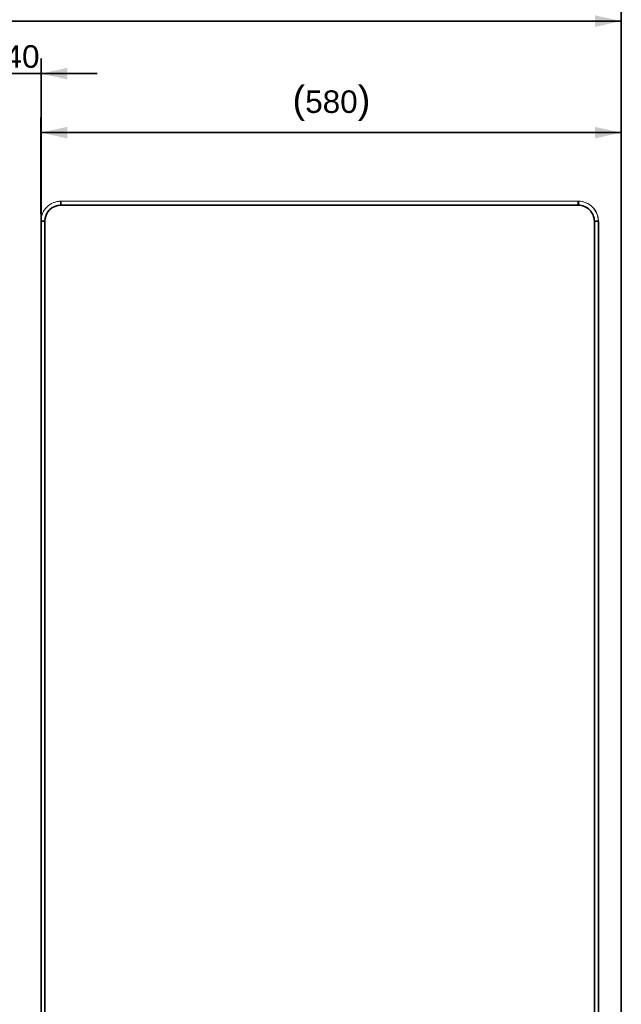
# Model space of a CAD drawing. Header units: millimetres. Extents: x 4 to 1188, y 1 to 840.
# Tile 60 of 256: x 218 to 298, y 426 to 557. Entities that reach past the tile are written whole.
import ezdxf

# ---------------------------------------------------------------- set-up
doc = ezdxf.new("R2010")
doc.units = ezdxf.units.MM
doc.layers.add('1', color=7, linetype='Continuous')
doc.styles.add('Arial Unicode MS', font='Arial Unicode MS')
doc.dimstyles.get("Standard").update_dxf_attribs({"dimtxt": 0.18, "dimasz": 0.18, "dimexe": 0.18, "dimexo": 0.0625, "dimgap": 0.09, "dimtad": 0, "dimtih": 1, "dimtoh": 1, "dimdec": 4, "dimzin": 0, "dimdsep": 46, "dimtxsty": 'Standard', "dimcen": 0.09, "dimadec": 0, "dimazin": 0, "dimtfac": 1, "dimtdec": 4, "dimtofl": 0, "dimtmove": 0, "dimatfit": 3, "dimfxl": 0, "dimtolj": 1, "dimtzin": 0, "dimarcsym": 0})

# ---------------------------------------------------------------- blocks, each defined once
blk = doc.blocks.new('_U8')
at = {"layer": '1', "color": 18, "lineweight": 35}
for p, q in [((137.66, 422.02), (137.66, 559.09)), ((297.96, 422.02), (297.96, 559.09)), ((137.66, 557.09), (297.96, 557.09))]:
    blk.add_line(p, q, dxfattribs=at)
at = {"layer": '1', "color": 18, "lineweight": 70}
for points in [[(137.66, 557.09), (141.16, 557.86), (141.16, 556.31)], [(297.96, 557.09), (294.46, 556.31), (294.46, 557.86)]]:
    blk.add_solid(points, dxfattribs=at)
at = {"layer": '1', "color": 18, "linetype": 'Continuous', "lineweight": 13, "insert": (211.5, 558.62), "char_height": 3, "attachment_point": 7, "line_spacing_factor": 1.047437, "style": 'Arial Unicode MS'}
blk.add_mtext('\\fArial Unicode MS|b0|i0;\\W1.0000;{\\H1.21x;(}1202{\\H1.21x;)}', dxfattribs=at)
blk = doc.blocks.new('_U16')
at = {"layer": '1', "color": 18, "lineweight": 35}
for p, q in [((220.64, 531.42), (220.64, 544.23)), ((297.96, 422.02), (297.96, 544.23)), ((297.96, 542.23), (220.64, 542.23))]:
    blk.add_line(p, q, dxfattribs=at)
at = {"layer": '1', "color": 18, "lineweight": 70}
for points in [[(220.64, 542.23), (224.14, 543), (224.14, 541.45)], [(297.96, 542.23), (294.46, 541.45), (294.46, 543)]]:
    blk.add_solid(points, dxfattribs=at)
at = {"layer": '1', "color": 18, "linetype": 'Continuous', "lineweight": 13, "insert": (254.16, 543.76), "char_height": 3, "attachment_point": 7, "line_spacing_factor": 1.047437, "style": 'Arial Unicode MS'}
blk.add_mtext('\\fArial Unicode MS|b0|i0;\\W1.0000;{\\H1.21x;(}580{\\H1.21x;)}', dxfattribs=at)
blk = doc.blocks.new('_U52')
at = {"layer": '1', "color": 18, "lineweight": 35}
for p, q in [((214.98, 531.42), (214.98, 552.09)), ((220.65, 340.15), (220.65, 552.09)), ((228.15, 550.09), (207.48, 550.09))]:
    blk.add_line(p, q, dxfattribs=at)
at = {"layer": '1', "color": 18, "lineweight": 70}
for points in [[(214.98, 550.09), (211.48, 549.31), (211.48, 550.86)], [(220.65, 550.09), (224.15, 550.86), (224.15, 549.31)]]:
    blk.add_solid(points, dxfattribs=at)
at = {"layer": '1', "color": 18, "linetype": 'Continuous', "lineweight": 13, "insert": (215.79, 550.83), "char_height": 3, "attachment_point": 7, "line_spacing_factor": 1.047437, "style": 'Arial Unicode MS'}
blk.add_mtext('\\fArial Unicode MS|b0|i0;\\W1.0000;40', dxfattribs=at)

msp = doc.modelspace()

# ---------------------------------------------------------------- linework, layer by layer
at = {"layer": '1', "color": 154, "linetype": 'Continuous', "lineweight": 13}
for p, q in [((223.3035, 533.0827), (292.2386, 533.0862)), ((223.3134, 533.0864), (292.2484, 533.0864)), ((292.2386, 533.0862), (292.2386, 533.0862)), ((292.2484, 533.0864), (292.2485, 533.0864)), ((220.647, 334.4159), (220.637, 530.4159)), ((294.9114, 414.3601), (294.9054, 530.4197)), ((294.9152, 414.36), (294.9152, 530.4197))]:
    msp.add_line(p, q, dxfattribs=at)
at = {"layer": '1', "color": 154, "linetype": 'Continuous', "lineweight": 35}
for p, q in [((223.3134, 533.0864), (223.3134, 533.0827)), ((292.2385, 532.5529), (223.3035, 532.5494)), ((220.637, 530.4159), (221.1702, 530.416)), ((221.1702, 530.416), (221.1802, 334.416)), ((294.9054, 530.4197), (294.372, 530.4197)), ((294.3779, 414.36), (294.372, 530.4197)), ((294.9151, 530.4197), (294.9054, 530.4197)), ((294.9054, 530.4197), (294.9054, 530.4197)), ((294.9054, 530.4197), (294.9113, 414.3601)), ((294.9152, 530.4197), (294.9151, 530.4197)), ((294.9151, 530.4197), (294.9151, 414.36))]:
    msp.add_line(p, q, dxfattribs=at)
at = {"layer": '1', "color": 154, "linetype": 'Continuous', "lineweight": 13}
for centre, major_axis, start_param, end_param in [((223.3036, 530.4161), (0, 2.6667), 0.00005091, 1.57084724), ((223.3134, 530.4197), (0, 2.6667), 0, 0.38005908), ((292.2388, 530.4196), (0, -2.6667), 1.57084724, 3.14164357), ((292.2387, 530.4196), (0, 2.6667), 4.71243989, 6.28323622), ((292.2484, 530.4197), (0, 2.6667), 4.71238898, 6.28318531), ((292.2485, 530.4197), (0, -2.6667), 1.57079633, 3.14159265)]:
    msp.add_ellipse(centre, major_axis=major_axis, ratio=0.99999999, start_param=start_param, end_param=end_param, dxfattribs=at)
at = {"layer": '1', "color": 154, "linetype": 'Continuous', "lineweight": 35}
for centre, major_axis, ratio, start_param, end_param in [((223.3035, 532.5494), (0, 0.5333), 0.00014375, 0, 1.57079632), ((292.2386, 532.5529), (0, 0.5333), 0.00014375, 0, 1.57079632), ((292.2484, 532.553), (0, 0.5333), 0.00014375, 0, 1.57079633), ((223.3036, 530.4161), (0, -2.1333), 0.99999999, 3.14164357, 4.71243989), ((292.2386, 530.4196), (0, -2.1333), 0.99999999, 1.57084724, 3.14164357)]:
    msp.add_ellipse(centre, major_axis=major_axis, ratio=ratio, start_param=start_param, end_param=end_param, dxfattribs=at)

# ---------------------------------------------------------------- dimensions: what is measured, and where the dimension line sits
at = {"layer": '1', "color": 18, "linetype": 'Continuous', "lineweight": 13}
for base, p1, p2, picture, middle in [((297.9649, 557.0866), (137.6604, 418.5553), (297.9649, 418.5553), '_U8', (217.8127, 557.0866)), ((220.637, 542.2255), (297.9649, 418.5553), (220.637, 530.4159), '_U16', (259.3009, 542.2255))]:
    dim = msp.add_linear_dim(base=base, p1=p1, p2=p2, dimstyle='Standard', override={"dimtxt": 3, "dimasz": 3.5, "dimexe": 2, "dimexo": 1, "dimgap": 1.5, "dimtad": 1, "dimtih": 1, "dimtoh": 0, "dimdec": 0, "dimlfac": 7.5, "dimzin": 8, "dimdsep": 44, "dimlunit": 2, "dimpost": '(<>)', "dimtxsty": 'Arial Unicode MS', "dimsah": 1, "dimse1": 0, "dimse2": 0, "dimsd1": 0, "dimsd2": 0, "dimclrd": 18, "dimclre": 18, "dimclrt": 18, "dimtm": -0.1, "dimtfac": 0.666667, "dimtdec": 2, "dimtofl": 1, "dimtmove": 0, "dimtzin": 8, "dimlwd": 35, "dimlwe": 35}, dxfattribs=at)
    dim.commit()
    dim.dimension.update_dxf_attribs({"geometry": picture, "text_midpoint": middle, "dimtype": 160})
dim = msp.add_linear_dim(base=(220.6467, 550.0866), p1=(214.9786, 529.5481), p2=(220.6467, 339.1513), angle=180, text='\\fArial Unicode MS|b0|i0;\\C18;40', dimstyle='Standard', override={"dimtxt": 3, "dimasz": 3.5, "dimexe": 2, "dimexo": 1, "dimgap": 1.5, "dimtad": 1, "dimtih": 0, "dimtoh": 0, "dimdec": 2, "dimlfac": 1, "dimzin": 8, "dimdsep": 44, "dimlunit": 2, "dimpost": '', "dimtxsty": 'Arial Unicode MS', "dimsah": 1, "dimse1": 0, "dimse2": 0, "dimsd1": 0, "dimsd2": 0, "dimclrd": 18, "dimclre": 18, "dimclrt": 18, "dimtol": 0, "dimtm": -0.1, "dimtfac": 0.666667, "dimtdec": 2, "dimtofl": 1, "dimtmove": 0, "dimtzin": 8, "dimlwd": 35, "dimlwe": 35}, dxfattribs=at)
dim.commit()
dim.dimension.update_dxf_attribs({"geometry": '_U52', "text_midpoint": (217.8127, 550.0866), "dimtype": 160})

doc.saveas('drawing.dxf')
